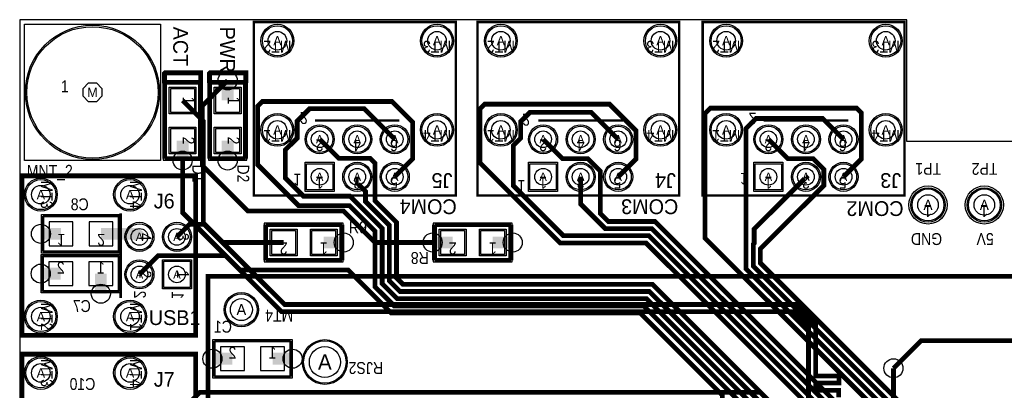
# Model space of a CAD drawing. Extents: x 5 to 3302, y 5 to 2160.
# Tile 3 of 4: x 5 to 2069, y 1383 to 2160. Entities that reach past the tile are written whole.
import ezdxf
from ezdxf.enums import TextEntityAlignment as Align

# ---------------------------------------------------------------- set-up
doc = ezdxf.new("R2010")
doc.units = 0
for name, color, linetype in [('ASSEMBLY', 12, 'CONTINUOUS'), ('BOND', 85, 'CONTINUOUS'), ('BOUND', 85, 'CONTINUOUS'), ('COND', 4, 'CONTINUOUS'), ('COND2', 1, 'CONTINUOUS'), ('PACKAGES', 202, 'CONTINUOUS'), ('SILK_SCREEN', 85, 'CONTINUOUS'), ('SILK_SCREEN2', 2, 'CONTINUOUS'), ('SOLDER_MASK', 85, 'CONTINUOUS'), ('TEXT', 12, 'CONTINUOUS')]:
    doc.layers.add(name, color=color, linetype=linetype)

# ---------------------------------------------------------------- blocks, each defined once
blk = doc.blocks.new('FIGURE_CIRCLE')
blk.add_circle((0, 0), 0.5)
blk = doc.blocks.new('FIGURE_OCT')
blk.add_lwpolyline([(-0.5, -0.2071), (-0.5, 0.2071), (-0.2071, 0.5), (0.2071, 0.5), (0.5, 0.2071), (0.5, -0.2071), (0.2071, -0.5), (-0.2071, -0.5)], close=True)

msp = doc.modelspace()

# ---------------------------------------------------------------- linework, layer by layer
at = {"layer": 'ASSEMBLY'}
for points, const_width in [([(308.96, 2028.82), (383.96, 2028.82)], 10), ([(308.96, 1868.82), (308.96, 2028.82)], 10), ([(383.96, 2028.82), (383.96, 1868.82)], 10), ([(403.44, 2028.82), (478.44, 2028.82)], 10), ([(403.44, 1868.82), (403.44, 2028.82)], 10), ([(478.44, 2028.82), (478.44, 1868.82)], 10), ([(383.96, 1868.82), (308.96, 1868.82)], 10), ([(478.44, 1868.82), (403.44, 1868.82)], 10), ([(53.5, 1748.5), (53.5, 1673.5)], 6), ([(213.5, 1748.5), (53.5, 1748.5)], 6), ([(213.5, 1673.5), (213.5, 1748.5)], 6), ([(520.39, 1655.41), (520.39, 1730.41)], 10), ([(520.39, 1730.41), (680.39, 1730.41)], 10), ([(680.39, 1730.41), (680.39, 1655.41)], 10), ([(874.72, 1655.41), (874.72, 1730.41)], 10), ([(874.72, 1730.41), (1034.72, 1730.41)], 10), ([(1034.72, 1730.41), (1034.72, 1655.41)], 10), ([(53.5, 1673.5), (213.5, 1673.5)], 6), ([(53, 1665), (53, 1590)], 6), ([(213, 1665), (53, 1665)], 6), ([(213, 1590), (213, 1665)], 6), ([(680.39, 1655.41), (520.39, 1655.41)], 10), ([(1034.72, 1655.41), (874.72, 1655.41)], 10), ([(53, 1590), (213, 1590)], 6), ([(413, 1486.5), (413, 1411.5)], 6), ([(573, 1486.5), (413, 1486.5)], 6), ([(573, 1411.5), (573, 1486.5)], 6), ([(413, 1411.5), (573, 1411.5)], 6)]:
    msp.add_lwpolyline(points, dxfattribs=dict(at, const_width=const_width))
at = {"layer": 'BOND'}
for points in [[(321.46, 1965.82), (321.46, 2015.82), (371.46, 2015.82), (371.46, 1965.82)], [(415.94, 1965.82), (415.94, 2015.82), (465.94, 2015.82), (465.94, 1965.82)], [(321.46, 1881.82), (321.46, 1931.82), (371.46, 1931.82), (371.46, 1881.82)], [(415.94, 1881.82), (415.94, 1931.82), (465.94, 1931.82), (465.94, 1881.82)], [(533.39, 1717.91), (583.39, 1717.91), (583.39, 1667.91), (533.39, 1667.91)], [(617.39, 1717.91), (667.39, 1717.91), (667.39, 1667.91), (617.39, 1667.91)], [(887.72, 1717.91), (937.72, 1717.91), (937.72, 1667.91), (887.72, 1667.91)], [(971.72, 1717.91), (1021.72, 1717.91), (1021.72, 1667.91), (971.72, 1667.91)]]:
    msp.add_lwpolyline(points, close=True, dxfattribs=at)
at = {"layer": 'BOUND'}
for points in [[(14.68, 1865.07), (14.68, 2150.67), (300.28, 2150.67), (300.28, 1865.07)], [(919.29, 2155.51), (496.06, 2155.51), (496.06, 1791.34), (919.29, 1791.34)], [(1387.79, 2155.51), (964.56, 2155.51), (964.56, 1791.34), (1387.79, 1791.34)], [(1860.23, 2155.51), (1437, 2155.51), (1437, 1791.34), (1860.23, 1791.34)], [(305.96, 2031.82), (305.96, 1865.82), (386.96, 1865.82), (386.96, 2031.82)], [(400.44, 2031.82), (400.44, 1865.82), (481.44, 1865.82), (481.44, 2031.82)], [(9.85, 1832.67), (9.85, 1498.03), (374.02, 1498.03), (374.02, 1832.67)], [(50.5, 1751.5), (216.5, 1751.5), (216.5, 1670.5), (50.5, 1670.5)], [(683.39, 1733.41), (517.39, 1733.41), (517.39, 1652.41), (683.39, 1652.41)], [(1037.72, 1733.41), (871.72, 1733.41), (871.72, 1652.41), (1037.72, 1652.41)], [(216, 1587), (50, 1587), (50, 1668), (216, 1668)], [(2519.69, 1622.05), (2519.69, 622.05), (399.69, 622.05), (399.69, 1622.05)], [(576, 1408.5), (410, 1408.5), (410, 1489.5), (576, 1489.5)], [(9.85, 1458.66), (9.85, 1124.02), (374.02, 1124.02), (374.02, 1458.66)]]:
    msp.add_lwpolyline(points, close=True, dxfattribs=at)
for points in [[(1909.45, 1731.65, -1), (1909.45, 1811.65, -1)], [(2027.56, 1731.65, -1), (2027.56, 1811.65, -1)]]:
    msp.add_lwpolyline(points, format="xyb", close=True, dxfattribs=at)
at = {"layer": 'COND'}
for points, const_width in [([(440.94, 1990.82), (440.94, 2032.82)], 25), ([(558.39, 1692.91), (431.09, 1692.91), (390, 1734), (390, 1947.28), (346.46, 1990.82)], 10), ([(791.34, 1830.71), (828.84, 1868.21), (828.84, 1945.17), (785.31, 1988.7), (513.78, 1988.7), (503.78, 1978.7), (503.78, 1856.22), (590, 1770), (696.34, 1770), (750, 1716.34), (750, 1600), (790, 1560), (1313, 1560), (1840, 1033), (1840, 660)], 10), ([(1259.84, 1830.71), (1297.34, 1868.21), (1297.34, 1927.34), (1241.68, 1983), (980, 1983), (970, 1973), (970, 1860), (1138, 1692), (1318, 1692), (1971, 1039), (1971, 660)], 10), ([(791.34, 1909.45), (727.09, 1973.7), (613, 1973.7), (586.78, 1947.48), (586.78, 1911.94), (562, 1887.16), (562, 1828), (600, 1790), (697.56, 1790), (765, 1722.56), (765, 1606.22), (796.22, 1575), (1319.22, 1575), (1855, 1039.22), (1855, 722.56), (1870, 707.56), (1870, 660)], 10), ([(1259.84, 1909.45), (1203.29, 1966), (1074.86, 1966), (1055.28, 1946.42), (1055.28, 1911.94), (1040, 1896.66), (1040, 1812), (1145, 1707), (1311.78, 1707), (1311.79, 1707.01), (1324.21, 1707.01), (1986, 1045.22), (1986, 696), (2000, 682), (2000, 660)], 10), ([(1732.28, 1830.71), (1769.78, 1868.21), (1769.78, 1964.78), (1759.78, 1974.78), (1453, 1974.78), (1442, 1963.78), (1442, 1702), (2100, 1044), (2100, 660)], 10), ([(1732.28, 1909.45), (1688.73, 1953), (1549, 1953), (1527.72, 1931.72), (1527.72, 1637.5), (2115, 1050.22), (2115, 715.56), (2130, 700.56), (2130, 660)], 10), ([(346.46, 1906.82), (346.46, 1864.82)], 25), ([(440.94, 1906.82), (440.94, 1864.82)], 25), ([(633.86, 1909.45), (673.81, 1869.5), (739.6, 1869.5), (749.84, 1859.26), (749.84, 1846.51), (750.1, 1846.25), (750.1, 1815.17), (749.84, 1814.91), (749.84, 1780.16), (795, 1735), (795, 1618.66), (808.66, 1605), (1331.66, 1605), (1885, 1051.66), (1885, 735), (1930, 690), (1930, 660)], 10), ([(1102.36, 1909.45), (1143.23, 1868.58), (1196.38, 1868.58), (1222.34, 1842.62), (1222.34, 1753.65), (1238.99, 1737), (1299.34, 1737), (1299.35, 1737.01), (1311.77, 1737.01), (1311.78, 1737.02), (1336.64, 1737.02), (2016, 1057.66), (2016, 726), (2060, 682), (2060, 660)], 10), ([(1574.8, 1909.45), (1615.67, 1868.58), (1668.82, 1868.58), (1691.04, 1846.36), (1691.04, 1812.53), (1558, 1679.49), (1558, 1649.66), (2145, 1062.66), (2145, 728), (2190, 683), (2190, 660)], 10), ([(1478.1, 665.05), (1478.1, 1372.9), (1306, 1545), (783.78, 1545), (693.78, 1635), (467, 1635), (346.46, 1755.54), (346.46, 1864.82)], 10), ([(1653.54, 1830.71), (1653.65, 1830.71), (1654.18, 1830.18), (1545, 1721), (1545, 1690.98), (1543, 1688.98), (1543, 1643.44), (2130, 1056.44), (2130, 721.78), (2160, 691.78), (2160, 660)], 10), ([(642.39, 1692.91), (684.39, 1692.91)], 25), ([(912.72, 1692.91), (870.72, 1692.91)], 25), ([(996.72, 1692.91), (1038.72, 1692.91)], 25), ([(1837, 1429), (1895, 1487), (2199.33, 1487), (2386.55, 1674.22)], 10)]:
    msp.add_lwpolyline(points, dxfattribs=dict(at, const_width=const_width))
for points in [[(321.46, 1965.82), (321.46, 2015.82), (371.46, 2015.82), (371.46, 1965.82)], [(415.94, 1965.82), (415.94, 2015.82), (465.94, 2015.82), (465.94, 1965.82)], [(321.46, 1881.82), (321.46, 1931.82), (371.46, 1931.82), (371.46, 1881.82)], [(415.94, 1881.82), (415.94, 1931.82), (465.94, 1931.82), (465.94, 1881.82)], [(661.36, 1858.21), (661.36, 1803.21), (606.36, 1803.21), (606.36, 1858.21)], [(1129.86, 1858.21), (1129.86, 1803.21), (1074.86, 1803.21), (1074.86, 1858.21)], [(1602.3, 1858.21), (1602.3, 1803.21), (1547.3, 1803.21), (1547.3, 1858.21)], [(533.39, 1717.91), (583.39, 1717.91), (583.39, 1667.91), (533.39, 1667.91)], [(617.39, 1717.91), (667.39, 1717.91), (667.39, 1667.91), (617.39, 1667.91)], [(887.72, 1717.91), (937.72, 1717.91), (937.72, 1667.91), (887.72, 1667.91)], [(971.72, 1717.91), (1021.72, 1717.91), (1021.72, 1667.91), (971.72, 1667.91)], [(307.15, 1653.48), (362.15, 1653.48), (362.15, 1598.48), (307.15, 1598.48)]]:
    msp.add_lwpolyline(points, close=True, dxfattribs=at)
for points in [[(712.6, 1830.71, 6, 6, 0), (712.6, 1817.92, 6, 6, 0), (712.34, 1817.66, 10, 10, 0), (730, 1800, 10, 10, 0), (730, 1778.78, 10, 10, 0), (780, 1728.78, 10, 10, 0), (780, 1612.44, 10, 10, 0), (802.44, 1590, 10, 10, 0), (1325.44, 1590, 10, 10, 0), (1870, 1045.44, 10, 10, 0), (1870, 728.78, 10, 10, 0), (1900, 698.78, 10, 10, 0), (1900, 660, 10, 10, 0)], [(1181.1, 1830.71, 10, 10, 0), (1181.1, 1783.41, 6, 6, 0), (1181.21, 1783.3, 10, 10, 0), (1181.21, 1773.56, 10, 10, 0), (1232.77, 1722, 10, 10, 0), (1305.56, 1722, 10, 10, 0), (1305.57, 1722.01, 10, 10, 0), (1317.99, 1722.01, 10, 10, 0), (1318, 1722.02, 10, 10, 0), (1330.42, 1722.02, 10, 10, 0), (2001, 1051.44, 10, 10, 0), (2001, 711, 10, 10, 0), (2030, 682, 10, 10, 0), (2030, 660, 10, 10, 0)]]:
    msp.add_lwpolyline(points, format="xyseb", dxfattribs=at)
for centre, radius in [((545.28, 2116.14), 31.5), ((879.92, 2116.14), 31.5), ((1013.78, 2116.14), 31.5), ((1348.42, 2116.14), 31.5), ((1486.22, 2116.14), 31.5), ((1820.86, 2116.14), 31.5), ((157.48, 2007.87), 137.79), ((545.28, 1929.14), 31.5), ((879.92, 1929.14), 31.5), ((1013.78, 1929.14), 31.5), ((1348.42, 1929.14), 31.5), ((1486.22, 1929.14), 31.5), ((1820.86, 1929.14), 31.5), ((633.86, 1909.45), 27.5), ((712.6, 1909.45), 27.5), ((791.34, 1909.45), 27.5), ((1102.36, 1909.45), 27.5), ((1181.1, 1909.45), 27.5), ((1259.84, 1909.45), 27.5), ((1574.8, 1909.45), 27.5), ((1653.54, 1909.45), 27.5), ((1732.28, 1909.45), 27.5), ((712.6, 1830.71), 27.5), ((791.34, 1830.71), 27.5), ((1181.1, 1830.71), 27.5), ((1259.84, 1830.71), 27.5), ((1653.54, 1830.71), 27.5), ((1732.28, 1830.71), 27.5), ((49.22, 1793.3), 31.5), ((236.22, 1793.3), 31.5), ((1909.45, 1771.65), 33.5), ((2027.56, 1771.65), 33.5), ((255.91, 1704.72), 27.5), ((334.65, 1704.72), 27.5), ((255.91, 1625.98), 27.5), ((469.69, 1552.05), 33), ((49.22, 1537.4), 31.5), ((236.22, 1537.4), 31.5), ((644.69, 1442.05), 44.5), ((49.22, 1419.29), 31.5), ((236.22, 1419.29), 31.5)]:
    msp.add_circle(centre, radius, dxfattribs=at)
at = {"layer": 'COND2'}
for points, const_width in [([(440.94, 2032.82), (388, 1979.88), (388, 1854), (483, 1759), (684, 1759), (750.09, 1692.91), (870.72, 1692.91)], 10), ([(334.65, 1704.83), (360.8, 1730.98), (392.02, 1730.98), (560.3, 1562.7), (1618.82, 1562.7), (1631.25, 1562.71), (1673.78, 1520.18), (1673.78, 1412.94), (1723, 1412.94), (1723, 1397.94), (1673.78, 1397.94), (1673.78, 1382.94), (1722, 1382.94), (1722, 1367.94)], 10), ([(91.5, 1711), (49.5, 1711)], 25), ([(255.91, 1704.72), (249.63, 1711), (175.5, 1711)], 25), ([(334.28, 1704.46), (334.65, 1704.83)], 10), ([(334.65, 1704.72), (334.65, 1704.83)], 6), ([(255.91, 1625.98), (294.93, 1665), (436.78, 1665), (554.08, 1547.7), (1625.04, 1547.7), (1658.78, 1513.96), (1658.78, 1283.49), (1658.79, 1207.39), (1658.8, 1117.95), (1658.8, 1036.24), (1658.82, 935.97), (1685, 909.77), (1685, 393.78), (1666, 374.78), (1666, 333.23), (1691.34, 307.89), (1691.34, 35.01)], 10), ([(91, 1627.5), (49, 1627.5)], 25), ([(175, 1627.5), (175, 1585.5)], 25), ([(451, 1449), (409, 1449)], 25), ([(535, 1449), (577, 1449)], 25), ([(1837, 1429), (1837, 1160), (1711, 1034)], 10), ([(334.65, 1330.82), (382.14, 1378.31), (1558.09, 1378.31), (1634.97, 1301.42), (1634.98, 1301.42), (1643.76, 1292.63), (1643.77, 1292.62), (1643.77, 1289.71), (1643.79, 1117.95), (1643.8, 957.31), (1643.81, 929.75), (1670, 903.55), (1670, 400), (1617.3, 347.3), (1617.3, 198.69), (1641.34, 174.65), (1641.34, 35.01)], 10)]:
    msp.add_lwpolyline(points, dxfattribs=dict(at, const_width=const_width))
for points in [[(661.36, 1858.21), (661.36, 1803.21), (606.36, 1803.21), (606.36, 1858.21)], [(1129.86, 1858.21), (1129.86, 1803.21), (1074.86, 1803.21), (1074.86, 1858.21)], [(1602.3, 1858.21), (1602.3, 1803.21), (1547.3, 1803.21), (1547.3, 1858.21)], [(116.5, 1736), (66.5, 1736), (66.5, 1686), (116.5, 1686)], [(200.5, 1736), (150.5, 1736), (150.5, 1686), (200.5, 1686)], [(66, 1602.5), (116, 1602.5), (116, 1652.5), (66, 1652.5)], [(150, 1602.5), (200, 1602.5), (200, 1652.5), (150, 1652.5)], [(307.15, 1653.48), (362.15, 1653.48), (362.15, 1598.48), (307.15, 1598.48)], [(426, 1424), (476, 1424), (476, 1474), (426, 1474)], [(510, 1424), (560, 1424), (560, 1474), (510, 1474)]]:
    msp.add_lwpolyline(points, close=True, dxfattribs=at)
for centre, radius in [((545.28, 2116.14), 31.5), ((879.92, 2116.14), 31.5), ((1013.78, 2116.14), 31.5), ((1348.42, 2116.14), 31.5), ((1486.22, 2116.14), 31.5), ((1820.86, 2116.14), 31.5), ((157.48, 2007.87), 137.79), ((545.28, 1929.14), 31.5), ((879.92, 1929.14), 31.5), ((1013.78, 1929.14), 31.5), ((1348.42, 1929.14), 31.5), ((1486.22, 1929.14), 31.5), ((1820.86, 1929.14), 31.5), ((633.86, 1909.45), 27.5), ((712.6, 1909.45), 27.5), ((791.34, 1909.45), 27.5), ((1102.36, 1909.45), 27.5), ((1181.1, 1909.45), 27.5), ((1259.84, 1909.45), 27.5), ((1574.8, 1909.45), 27.5), ((1653.54, 1909.45), 27.5), ((1732.28, 1909.45), 27.5), ((712.6, 1830.71), 27.5), ((791.34, 1830.71), 27.5), ((1181.1, 1830.71), 27.5), ((1259.84, 1830.71), 27.5), ((1653.54, 1830.71), 27.5), ((1732.28, 1830.71), 27.5), ((49.22, 1793.3), 31.5), ((236.22, 1793.3), 31.5), ((1909.45, 1771.65), 33.5), ((2027.56, 1771.65), 33.5), ((255.91, 1704.72), 27.5), ((334.65, 1704.72), 27.5), ((255.91, 1625.98), 27.5), ((469.69, 1552.05), 33), ((49.22, 1537.4), 31.5), ((236.22, 1537.4), 31.5), ((644.69, 1442.05), 44.5), ((49.22, 1419.29), 31.5), ((236.22, 1419.29), 31.5)]:
    msp.add_circle(centre, radius, dxfattribs=at)
at = {"layer": 'PACKAGES'}
msp.add_lwpolyline([(5, 5), (3302.09, 5), (3302.09, 2160.35), (2898.7, 2160.35), (2898.7, 1904.45), (1865.08, 1904.45), (1865.08, 2160.35), (5, 2160.35)], close=True, dxfattribs=at)
at = {"layer": 'SILK_SCREEN'}
for points, const_width in [([(919.29, 2155.51), (919.29, 1791.34), (496.06, 1791.34), (496.06, 2155.51), (919.29, 2155.51)], 5), ([(1387.79, 2155.51), (1387.79, 1791.34), (964.56, 1791.34), (964.56, 2155.51), (1387.79, 2155.51)], 5), ([(1860.23, 2155.51), (1860.23, 1791.34), (1437, 1791.34), (1437, 2155.51), (1860.23, 2155.51)], 5), ([(308.96, 2028.82), (308.46, 2029.32), (308.46, 2047.82), (309.46, 2048.82), (384.46, 2048.82), (384.46, 2029.32), (383.96, 2028.82), (308.96, 2028.82), (308.96, 1868.82)], 10), ([(403.44, 2028.82), (402.94, 2029.32), (402.94, 2047.82), (403.94, 2048.82), (478.94, 2048.82), (478.94, 2029.32), (478.44, 2028.82), (403.44, 2028.82), (403.44, 1868.82)], 10), ([(383.96, 2028.82), (383.96, 1868.82)], 10), ([(478.44, 2028.82), (478.44, 1868.82)], 10), ([(383.96, 1868.82), (308.96, 1868.82)], 10), ([(478.44, 1868.82), (403.44, 1868.82)], 10), ([(9.85, 1832.67), (9.85, 1498.03), (374.02, 1498.03), (374.02, 1832.67), (9.85, 1832.67)], 10), ([(53.5, 1748.5), (53.5, 1673.5)], 6), ([(213.5, 1748.5), (53.5, 1748.5)], 6), ([(213.5, 1673.5), (213.5, 1748.5)], 6), ([(520.39, 1655.41), (520.39, 1730.41)], 10), ([(520.39, 1730.41), (680.39, 1730.41)], 10), ([(680.39, 1730.41), (680.39, 1655.41)], 10), ([(874.72, 1655.41), (874.72, 1730.41)], 10), ([(874.72, 1730.41), (1034.72, 1730.41)], 10), ([(1034.72, 1730.41), (1034.72, 1655.41)], 10), ([(53.5, 1673.5), (213.5, 1673.5)], 6), ([(53, 1665), (53, 1590)], 6), ([(213, 1665), (53, 1665)], 6), ([(213, 1590), (213, 1665)], 6), ([(680.39, 1655.41), (520.39, 1655.41)], 10), ([(1034.72, 1655.41), (874.72, 1655.41)], 10), ([(2519.69, 1622.05), (2519.69, 622.05), (399.69, 622.05), (399.69, 1622.05), (2519.69, 1622.05)], 10), ([(53, 1590), (213, 1590)], 6), ([(413, 1486.5), (413, 1411.5)], 6), ([(573, 1486.5), (413, 1486.5)], 6), ([(573, 1411.5), (573, 1486.5)], 6), ([(9.85, 1458.66), (9.85, 1124.02), (374.02, 1124.02), (374.02, 1458.66), (9.85, 1458.66)], 10), ([(413, 1411.5), (573, 1411.5)], 6)]:
    msp.add_lwpolyline(points, dxfattribs=dict(at, const_width=const_width))
at = {"layer": 'SOLDER_MASK'}
for points in [[(318.46, 1962.82), (318.46, 2018.82), (374.46, 2018.82), (374.46, 1962.82)], [(412.94, 1962.82), (412.94, 2018.82), (468.94, 2018.82), (468.94, 1962.82)], [(318.46, 1878.82), (318.46, 1934.82), (374.46, 1934.82), (374.46, 1878.82)], [(412.94, 1878.82), (412.94, 1934.82), (468.94, 1934.82), (468.94, 1878.82)], [(664.36, 1861.21), (664.36, 1800.21), (603.36, 1800.21), (603.36, 1861.21)], [(1132.86, 1861.21), (1132.86, 1800.21), (1071.86, 1800.21), (1071.86, 1861.21)], [(1605.3, 1861.21), (1605.3, 1800.21), (1544.3, 1800.21), (1544.3, 1861.21)], [(530.39, 1720.91), (586.39, 1720.91), (586.39, 1664.91), (530.39, 1664.91)], [(614.39, 1720.91), (670.39, 1720.91), (670.39, 1664.91), (614.39, 1664.91)], [(884.72, 1720.91), (940.72, 1720.91), (940.72, 1664.91), (884.72, 1664.91)], [(968.72, 1720.91), (1024.72, 1720.91), (1024.72, 1664.91), (968.72, 1664.91)], [(304.15, 1656.48), (365.15, 1656.48), (365.15, 1595.48), (304.15, 1595.48)]]:
    msp.add_lwpolyline(points, close=True, dxfattribs=at)
at = {"layer": 'SOLDER_MASK', "const_width": 5}
for points in [[(801.18, 1948.82), (624.02, 1948.82)], [(1269.68, 1948.82), (1092.52, 1948.82)], [(1742.12, 1948.82), (1564.96, 1948.82)], [(374.02, 1832.67), (374.02, 1498.03), (9.85, 1498.03), (9.85, 1832.67), (374.02, 1832.67)], [(216.54, 1753.93), (216.54, 1576.77)], [(374.02, 1458.66), (374.02, 1124.02), (9.85, 1124.02), (9.85, 1458.66), (374.02, 1458.66)]]:
    msp.add_lwpolyline(points, dxfattribs=at)
at = {"layer": 'SOLDER_MASK'}
for centre, radius in [((157.48, 2007.87), 140.79), ((545.28, 2116.14), 34.5), ((879.92, 2116.14), 34.5), ((1013.78, 2116.14), 34.5), ((1348.42, 2116.14), 34.5), ((1486.22, 2116.14), 34.5), ((1820.86, 2116.14), 34.5), ((545.28, 1929.14), 34.5), ((879.92, 1929.14), 34.5), ((1013.78, 1929.14), 34.5), ((1348.42, 1929.14), 34.5), ((1486.22, 1929.14), 34.5), ((1820.86, 1929.14), 34.5), ((633.86, 1909.45), 30.5), ((712.6, 1909.45), 30.5), ((791.34, 1909.45), 30.5), ((1102.36, 1909.45), 30.5), ((1181.1, 1909.45), 30.5), ((1259.84, 1909.45), 30.5), ((1574.8, 1909.45), 30.5), ((1653.54, 1909.45), 30.5), ((1732.28, 1909.45), 30.5), ((712.6, 1830.71), 30.5), ((791.34, 1830.71), 30.5), ((1181.1, 1830.71), 30.5), ((1259.84, 1830.71), 30.5), ((1653.54, 1830.71), 30.5), ((1732.28, 1830.71), 30.5), ((49.22, 1793.3), 34.5), ((236.22, 1793.3), 34.5), ((1909.45, 1771.65), 36), ((2027.56, 1771.65), 36), ((255.91, 1704.72), 30.5), ((334.65, 1704.72), 30.5), ((255.91, 1625.98), 30.5), ((49.22, 1537.4), 34.5), ((236.22, 1537.4), 34.5), ((469.69, 1552.05), 36), ((644.69, 1442.05), 47), ((49.22, 1419.29), 34.5), ((236.22, 1419.29), 34.5)]:
    msp.add_circle(centre, radius, dxfattribs=at)

# ---------------------------------------------------------------- block references
at = {"layer": 'MANUFACTURING_NCDRILL_FIGURE'}
for name, p, xscale, yscale in [('FIGURE_CIRCLE', (545.28, 2116.14), 39, 39), ('FIGURE_CIRCLE', (879.92, 2116.14), 39, 39), ('FIGURE_CIRCLE', (1013.78, 2116.14), 39, 39), ('FIGURE_CIRCLE', (1348.42, 2116.14), 39, 39), ('FIGURE_CIRCLE', (1486.22, 2116.14), 39, 39), ('FIGURE_CIRCLE', (1820.86, 2116.14), 39, 39), ('FIGURE_CIRCLE', (440.94, 2032.82), 40, 40), ('FIGURE_OCT', (157.48, 2007.87), 39.37, 39.37), ('FIGURE_CIRCLE', (545.28, 1929.14), 39, 39), ('FIGURE_CIRCLE', (879.92, 1929.14), 39, 39), ('FIGURE_CIRCLE', (1013.78, 1929.14), 39, 39), ('FIGURE_CIRCLE', (1348.42, 1929.14), 39, 39), ('FIGURE_CIRCLE', (1486.22, 1929.14), 39, 39), ('FIGURE_CIRCLE', (1820.86, 1929.14), 39, 39), ('FIGURE_CIRCLE', (633.86, 1909.45), 35, 35), ('FIGURE_CIRCLE', (712.6, 1909.45), 35, 35), ('FIGURE_CIRCLE', (791.34, 1909.45), 35, 35), ('FIGURE_CIRCLE', (1102.36, 1909.45), 35, 35), ('FIGURE_CIRCLE', (1181.1, 1909.45), 35, 35), ('FIGURE_CIRCLE', (1259.84, 1909.45), 35, 35), ('FIGURE_CIRCLE', (1574.8, 1909.45), 35, 35), ('FIGURE_CIRCLE', (1653.54, 1909.45), 35, 35), ('FIGURE_CIRCLE', (1732.28, 1909.45), 35, 35), ('FIGURE_CIRCLE', (346.46, 1864.82), 40, 40), ('FIGURE_CIRCLE', (440.94, 1864.82), 40, 40), ('FIGURE_CIRCLE', (633.86, 1830.71), 35, 35), ('FIGURE_CIRCLE', (712.6, 1830.71), 35, 35), ('FIGURE_CIRCLE', (791.34, 1830.71), 35, 35), ('FIGURE_CIRCLE', (1102.36, 1830.71), 35, 35), ('FIGURE_CIRCLE', (1181.1, 1830.71), 35, 35), ('FIGURE_CIRCLE', (1259.84, 1830.71), 35, 35), ('FIGURE_CIRCLE', (1574.8, 1830.71), 35, 35), ('FIGURE_CIRCLE', (1653.54, 1830.71), 35, 35), ('FIGURE_CIRCLE', (1732.28, 1830.71), 35, 35), ('FIGURE_CIRCLE', (49.22, 1793.3), 39, 39), ('FIGURE_CIRCLE', (236.22, 1793.3), 39, 39), ('FIGURE_CIRCLE', (1909.45, 1771.65), 43, 43), ('FIGURE_CIRCLE', (2027.56, 1771.65), 43, 43), ('FIGURE_CIRCLE', (49.5, 1711), 40, 40), ('FIGURE_CIRCLE', (255.91, 1704.72), 35, 35), ('FIGURE_CIRCLE', (334.65, 1704.72), 35, 35), ('FIGURE_CIRCLE', (684.39, 1692.91), 40, 40), ('FIGURE_CIRCLE', (870.72, 1692.91), 40, 40), ('FIGURE_CIRCLE', (1038.72, 1692.91), 40, 40), ('FIGURE_CIRCLE', (49, 1627.5), 40, 40), ('FIGURE_CIRCLE', (255.91, 1625.98), 35, 35), ('FIGURE_CIRCLE', (334.65, 1625.98), 35, 35), ('FIGURE_CIRCLE', (175, 1585.5), 40, 40), ('FIGURE_CIRCLE', (469.69, 1552.05), 46, 46), ('FIGURE_CIRCLE', (49.22, 1537.4), 39, 39), ('FIGURE_CIRCLE', (236.22, 1537.4), 39, 39), ('FIGURE_CIRCLE', (409, 1449), 40, 40), ('FIGURE_CIRCLE', (577, 1449), 40, 40), ('FIGURE_CIRCLE', (644.69, 1442.05), 65, 65), ('FIGURE_CIRCLE', (1837, 1429), 40, 40), ('FIGURE_CIRCLE', (49.22, 1419.29), 39, 39), ('FIGURE_CIRCLE', (236.22, 1419.29), 39, 39)]:
    msp.add_blockref(name, p, dxfattribs=dict(at, xscale=xscale, yscale=yscale))

# ---------------------------------------------------------------- texts
for s, height, p in [('A', 19.5, (545.28, 2116.14)), ('A', 19.5, (879.92, 2116.14)), ('A', 19.5, (1013.78, 2116.14)), ('A', 19.5, (1348.42, 2116.14)), ('A', 19.5, (1486.22, 2116.14)), ('A', 19.5, (1820.86, 2116.14)), ('M', 19.68, (157.48, 2007.87)), ('A', 19.5, (545.28, 1929.14)), ('A', 19.5, (879.92, 1929.14)), ('A', 19.5, (1013.78, 1929.14)), ('A', 19.5, (1348.42, 1929.14)), ('A', 19.5, (1486.22, 1929.14)), ('A', 19.5, (1820.86, 1929.14)), ('A', 17.5, (633.86, 1909.45)), ('A', 17.5, (712.6, 1909.45)), ('A', 17.5, (791.34, 1909.45)), ('A', 17.5, (1102.36, 1909.45)), ('A', 17.5, (1181.1, 1909.45)), ('A', 17.5, (1259.84, 1909.45)), ('A', 17.5, (1574.8, 1909.45)), ('A', 17.5, (1653.54, 1909.45)), ('A', 17.5, (1732.28, 1909.45)), ('A', 17.5, (633.86, 1830.71)), ('A', 17.5, (712.6, 1830.71)), ('A', 17.5, (791.34, 1830.71)), ('A', 17.5, (1102.36, 1830.71)), ('A', 17.5, (1181.1, 1830.71)), ('A', 17.5, (1259.84, 1830.71)), ('A', 17.5, (1574.8, 1830.71)), ('A', 17.5, (1653.54, 1830.71)), ('A', 17.5, (1732.28, 1830.71)), ('A', 19.5, (49.22, 1793.3)), ('A', 19.5, (236.22, 1793.3)), ('A', 21.5, (1909.45, 1771.65)), ('A', 21.5, (2027.56, 1771.65)), ('A', 17.5, (255.91, 1704.72)), ('A', 17.5, (334.65, 1704.72)), ('A', 17.5, (255.91, 1625.98)), ('A', 17.5, (334.65, 1625.98)), ('A', 23, (469.69, 1552.05)), ('A', 19.5, (49.22, 1537.4)), ('A', 19.5, (236.22, 1537.4)), ('A', 32.5, (644.69, 1442.05)), ('A', 19.5, (49.22, 1419.29)), ('A', 19.5, (236.22, 1419.29))]:
    msp.add_text(s, height=height, dxfattribs=at).set_placement(p, align=Align.MIDDLE_CENTER)
at = {"layer": 'SILK_SCREEN'}
for s, rotation, p in [('ACT', 270, (326.77, 2145.67)), ('PWR', 270, (425.2, 2145.67)), ('COM4', 180, (921.26, 1783.46)), ('COM3', 180, (1385.83, 1783.46)), ('COM2', 180, (1858.27, 1779.53))]:
    msp.add_text(s, height=31, rotation=rotation, dxfattribs=at).set_placement(p)
at = {"layer": 'SILK_SCREEN', "width": 0.88}
for s, p in [('GND', (1938.98, 1712.6)), ('5V', (2047.24, 1712.6))]:
    msp.add_text(s, height=25, rotation=180, dxfattribs=at).set_placement(p)
at = {"layer": 'SILK_SCREEN'}
msp.add_text('USB1', height=31, dxfattribs=at).set_placement((275.59, 1519.69))
at = {"layer": 'SILK_SCREEN2', "text_generation_flag": 2, "width": 0.88}
for s, rotation, p in [('2', 180, (592.5, 1966.5)), ('2', 180, (1058.5, 1963)), ('2', 180, (1533, 1965.5)), ('1', 180, (1515, 1839)), ('1', 180, (578.5, 1837)), ('1', 180, (1048, 1824)), ('2', 270, (244.5, 1575.5)), ('1', 270, (323.5, 1574))]:
    msp.add_text(s, height=25, rotation=rotation, dxfattribs=at).set_placement(p)
at = {"layer": 'TEXT', "width": 0.88}
for s, rotation, p in [('MT2', 180, (545.28, 2116.14)), ('MT3', 180, (879.92, 2116.14)), ('MT2', 180, (1013.78, 2116.14)), ('MT3', 180, (1348.42, 2116.14)), ('MT2', 180, (1486.22, 2116.14)), ('MT3', 180, (1820.86, 2116.14)), ('1', 270, (346.46, 1990.82)), ('1', 270, (440.94, 1990.82)), ('MT1', 180, (545.28, 1929.14)), ('MT4', 180, (879.92, 1929.14)), ('MT1', 180, (1013.78, 1929.14)), ('MT4', 180, (1348.42, 1929.14)), ('MT1', 180, (1486.22, 1929.14)), ('MT4', 180, (1820.86, 1929.14)), ('2', 270, (346.46, 1906.82)), ('2', 270, (440.94, 1906.82)), ('2', 180, (633.86, 1909.45)), ('4', 180, (712.6, 1909.45)), ('2', 180, (1102.36, 1909.45)), ('4', 180, (1181.1, 1909.45)), ('2', 180, (1574.8, 1909.45)), ('4', 180, (1653.54, 1909.45)), ('MT3', 270, (49.22, 1793.3)), ('MT4', 270, (236.22, 1793.3)), ('1', 180, (633.86, 1830.71)), ('3', 180, (712.6, 1830.71)), ('1', 180, (1102.36, 1830.71)), ('3', 180, (1181.1, 1830.71)), ('1', 180, (1574.8, 1830.71)), ('3', 180, (1653.54, 1830.71)), ('1', 180, (1909.45, 1771.65)), ('1', 180, (2027.56, 1771.65)), ('4', 270, (255.91, 1704.72)), ('3', 270, (334.65, 1704.72)), ('2', 180, (558.39, 1692.91)), ('1', 180, (642.39, 1692.91)), ('2', 180, (912.72, 1692.91)), ('1', 180, (996.72, 1692.91)), ('2', 270, (255.91, 1625.98)), ('1', 270, (334.65, 1625.98)), ('MT2', 270, (49.22, 1537.4)), ('MT1', 270, (236.22, 1537.4)), ('MT3', 270, (49.22, 1419.29)), ('MT4', 270, (236.22, 1419.29))]:
    msp.add_text(s, height=25, rotation=rotation, dxfattribs=at).set_placement(p, align=Align.CENTER)
msp.add_text('1', height=25, dxfattribs=at).set_placement((107.48, 2007.87), align=Align.RIGHT)
for s, p in [('6', (781.5, 1909.45)), ('6', (1250, 1909.45)), ('6', (1722.44, 1909.45)), ('5', (781.5, 1830.71)), ('5', (1250, 1830.71)), ('5', (1722.44, 1830.71)), ('MT4', (519.69, 1552.05)), ('RJS2', (694.69, 1442.05))]:
    msp.add_text(s, height=25, rotation=180, dxfattribs=at).set_placement(p, align=Align.RIGHT)
for s, rotation, p in [('TP1', 180, (1937.01, 1859.84)), ('TP2', 180, (2055.12, 1859.84)), ('D1', 270, (366.59, 1856.65)), ('D1', 270, (366.59, 1856.65)), ('D2', 270, (461.08, 1856.65)), ('D2', 270, (461.08, 1856.65)), ('R8', 180, (862.55, 1672.77)), ('R8', 180, (862.55, 1672.77))]:
    msp.add_text(s, height=25, rotation=rotation, dxfattribs=at).set_placement(p)
for s, p in [('MNT_2', (19.69, 1830.71)), ('R9', (695.24, 1712.15)), ('R9', (695.24, 1712.15))]:
    msp.add_text(s, height=25, dxfattribs=at).set_placement(p)
at = {"layer": 'TEXT'}
for s, p in [('J5', (912.29, 1838.38)), ('J5', (912.29, 1838.38)), ('J4', (1380.79, 1838.38)), ('J4', (1380.79, 1838.38)), ('J3', (1853.23, 1838.38)), ('J3', (1853.23, 1838.38))]:
    msp.add_text(s, height=31, rotation=180, dxfattribs=at).set_placement(p)
at = {"layer": 'TEXT', "text_generation_flag": 2, "width": 0.88}
for s, p in [('C8', (149.5, 1760.5)), ('C8', (149.5, 1760.5)), ('C7', (154, 1547)), ('C7', (154, 1547)), ('C1', (449.9, 1503.7)), ('C1', (449.9, 1503.7)), ('C10', (163.5, 1383.5)), ('C10', (163.5, 1383.5))]:
    msp.add_text(s, height=25, dxfattribs=at).set_placement(p)
at = {"layer": 'TEXT'}
for s, p in [('J6', (285.98, 1764.33)), ('J6', (285.98, 1764.33)), ('J7', (285.98, 1390.32)), ('J7', (285.98, 1390.32))]:
    msp.add_text(s, height=31, dxfattribs=at).set_placement(p)
at = {"layer": 'TEXT', "text_generation_flag": 2, "width": 0.88}
for s, p in [('1', (91.5, 1711)), ('2', (175.5, 1711))]:
    msp.add_text(s, height=25, rotation=180, dxfattribs=at).set_placement(p, align=Align.CENTER)
for s, p in [('2', (91, 1627.5)), ('1', (175, 1627.5)), ('2', (451, 1449)), ('1', (535, 1449))]:
    msp.add_text(s, height=25, dxfattribs=at).set_placement(p, align=Align.CENTER)

doc.saveas('drawing.dxf')
